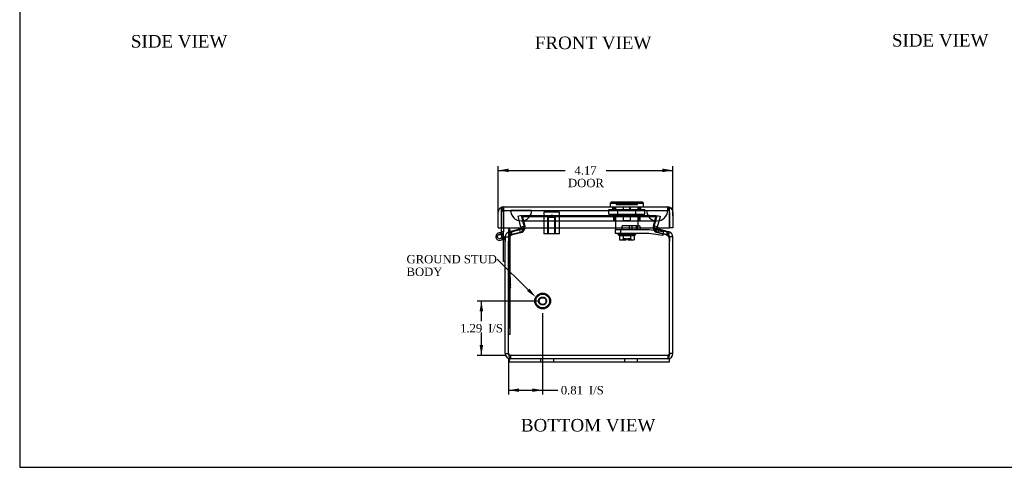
# Model space of a CAD drawing. Header units: inches. Extents: x 0.1 to 41.9, y -0.2 to 27.9.
# Tile 1 of 7: x 0.1 to 23.6, y 0.1 to 10.7. Entities that reach past the tile are written whole.
import ezdxf
from ezdxf import colors
from ezdxf.entities.mleader import LeaderData, LeaderLine
from ezdxf.enums import TextEntityAlignment as Align
from ezdxf.lldxf.tags import DXFTag
from ezdxf.math import Vec2, Vec3

# ---------------------------------------------------------------- set-up
doc = ezdxf.new("R2010")
doc.units = ezdxf.units.IN
doc.header["$MEASUREMENT"] = 0
for name, color, linetype in [('COM70220', 7, 'Continuous'), ('COM70717-3', 7, 'Continuous'), ('COM70718-1', 7, 'Continuous'), ('COM70719-1', 7, 'Continuous'), ('COM70720-1', 7, 'Continuous'), ('Default', 7, 'Continuous'), ('LOK10020', 7, 'Continuous'), ('QLB20282', 7, 'Continuous'), ('STD26092', 7, 'Continuous')]:
    doc.layers.add(name, color=color, linetype=linetype)
doc.styles.add('SEACAD_Times_New_Roman', font='times.ttf')
tags = doc.linetypes.add('HIDDEN2', pattern=[0.1875, 0.125, -0.0625]).pattern_tags.tags
tags[6:7] = [DXFTag(74, 4), DXFTag(75, 0), DXFTag(340, '0'), DXFTag(46, 0.0), DXFTag(50, 0.0), DXFTag(44, 0.0), DXFTag(45, 0.0)]
tags[4:5] = [DXFTag(74, 4), DXFTag(75, 0), DXFTag(340, '0'), DXFTag(46, 0.0), DXFTag(50, 0.0), DXFTag(44, 0.0), DXFTag(45, 0.0)]
doc.dimstyles.new('HAMMOND_(STH_-_42x28)', dxfattribs={"dimtxt": 0.2, "dimasz": 0.25, "dimexe": 0.1, "dimexo": 0.1, "dimgap": 0.05, "dimtad": 0, "dimtih": 1, "dimtoh": 1, "dimzin": 0, "dimdsep": 46, "dimtxsty": 'SEACAD_Times_New_Roman', "dimblk1": '_SE_FILLED', "dimblk2": '_SE_FILLED', "dimsah": 1, "dimcen": 0.1, "dimadec": 0, "dimazin": 0, "dimtfac": 0.8, "dimtofl": 0, "dimtmove": 0, "dimatfit": 3, "dimfxl": 1, "dimtolj": 1, "dimtzin": 0, "dimarcsym": 0})

# ---------------------------------------------------------------- blocks, each defined once
blk = doc.blocks.new('SE5')
at = {"layer": 'COM70220', "color": 7, "linetype": 'HIDDEN2'}
for p, q in [((11.782, 6.192), (12.281, 6.192)), ((11.782, 6.191), (11.782, 6.192)), ((11.782, 6.191), (12.281, 6.191)), ((12.031, 6.189), (11.782, 6.191)), ((12.28, 6.191), (12.031, 6.189)), ((12.031, 6.189), (12.281, 6.189)), ((12.28, 6.192), (12.28, 6.191)), ((12.281, 6.192), (15.023, 6.192)), ((12.281, 6.191), (15.023, 6.191)), ((12.281, 6.189), (15.023, 6.189)), ((15.023, 6.192), (15.522, 6.192)), ((15.023, 6.191), (15.522, 6.191)), ((15.023, 6.189), (15.273, 6.189)), ((15.024, 6.192), (15.024, 6.191)), ((15.024, 6.191), (15.273, 6.189)), ((15.273, 6.189), (15.522, 6.191)), ((15.522, 6.191), (15.522, 6.192)), ((12.031, 5.943), (12.281, 5.943)), ((12.281, 5.943), (15.023, 5.943)), ((15.023, 5.943), (15.273, 5.943))]:
    blk.add_line(p, q, dxfattribs=at)
for centre in [(12.031, 6.193), (15.273, 6.193)]:
    blk.add_arc(centre, 0.25, 180, 0, dxfattribs=at)
at = {"layer": 'COM70717-3', "color": 7, "linetype": 'HIDDEN2'}
for p, q in [((11.566, 6.152), (11.566, 6.193)), ((11.566, 6.193), (11.606, 6.193)), ((11.606, 6.193), (11.606, 5.774)), ((11.493, 5.655), (11.539, 5.655)), ((11.551, 5.651), (11.535, 5.614)), ((11.566, 5.642), (11.566, 5.58)), ((11.597, 5.521), (11.606, 5.525)), ((11.624, 5.531), (11.606, 5.525))]:
    blk.add_line(p, q, dxfattribs=at)
at = {"layer": 'COM70717-3', "color": 7, "linetype": 'Continuous'}
for p, q in [((11.566, 5.678), (11.566, 5.774)), ((11.566, 5.678), (11.566, 5.642)), ((11.606, 5.678), (11.566, 5.678)), ((11.606, 5.774), (11.606, 5.678)), ((11.606, 5.583), (11.606, 5.678)), ((11.493, 5.481), (11.539, 5.481)), ((11.585, 5.51), (11.554, 5.536)), ((11.56, 5.591), (11.595, 5.525)), ((11.566, 5.58), (11.566, 5.568)), ((11.606, 5.495), (11.595, 5.525)), ((11.601, 5.597), (11.606, 5.583)), ((11.606, 5.583), (11.652, 5.449)), ((11.606, 5.583), (11.606, 5.495)), ((11.612, 5.478), (11.606, 5.495)), ((11.612, 4.976), (11.612, 5.478)), ((11.652, 4.976), (11.612, 4.976))]:
    blk.add_line(p, q, dxfattribs=at)
blk.add_circle((11.516, 5.568), 0.05, dxfattribs=at)
for start, end in [(19, 255.1649), (255.1649, 284.8351), (284.8351, 320.0858), (320.0858, 332.0775)]:
    blk.add_arc((11.516, 5.568), 0.09, start, end, dxfattribs=at)
at = {"layer": 'COM70717-3', "color": 7, "linetype": 'HIDDEN2'}
blk.add_arc((11.516, 5.568), 0.09, 332.0775, 0, dxfattribs=at)
at = {"layer": 'COM70718-1', "color": 7, "linetype": 'HIDDEN2'}
for p, q in [((12.03, 6.068), (11.952, 6.047)), ((11.952, 6.047), (12.019, 5.797)), ((12.03, 6.068), (12.097, 5.818)), ((12.052, 6.068), (12.052, 6.047)), ((12.052, 6.068), (15.252, 6.068)), ((12.052, 6.068), (12.116, 5.818)), ((12.052, 6.047), (15.252, 6.047)), ((12.052, 6.047), (12.116, 5.797)), ((15.187, 5.818), (15.252, 6.068)), ((15.187, 5.797), (15.252, 6.047)), ((15.206, 5.818), (15.273, 6.068)), ((15.252, 6.068), (15.252, 6.047)), ((15.273, 6.068), (15.351, 6.047)), ((15.285, 5.797), (15.351, 6.047)), ((11.742, 5.681), (11.763, 5.603)), ((12.011, 5.669), (11.78, 5.607)), ((11.799, 5.681), (11.799, 5.603)), ((12.055, 5.669), (11.815, 5.607)), ((11.994, 5.732), (12.011, 5.669)), ((12.019, 5.797), (12.097, 5.818)), ((12.02, 5.779), (12.046, 5.774)), ((12.055, 5.747), (12.055, 5.669)), ((12.116, 5.797), (12.116, 5.818)), ((12.123, 5.779), (12.123, 5.763)), ((15.181, 5.779), (15.181, 5.763)), ((15.187, 5.797), (15.187, 5.818)), ((15.285, 5.797), (15.206, 5.818)), ((15.249, 5.747), (15.249, 5.669)), ((15.488, 5.607), (15.249, 5.669)), ((15.284, 5.779), (15.257, 5.774)), ((15.309, 5.732), (15.292, 5.669)), ((15.524, 5.607), (15.292, 5.669)), ((15.504, 5.681), (15.504, 5.603)), ((11.763, 5.603), (11.78, 5.607)), ((15.524, 5.607), (15.541, 5.603)), ((15.542, 5.607), (15.541, 5.603)), ((11.773, 2.738), (11.773, 2.657)), ((15.53, 2.738), (11.773, 2.738)), ((15.53, 2.738), (15.53, 2.657))]:
    blk.add_line(p, q, dxfattribs=at)
at = {"layer": 'COM70718-1', "color": 7, "linetype": 'Continuous'}
for p, q in [((11.759, 5.685), (11.742, 5.681)), ((11.99, 5.747), (11.759, 5.685)), ((12.055, 5.747), (11.815, 5.685)), ((11.99, 5.747), (11.994, 5.732)), ((12.046, 5.774), (12.099, 5.763)), ((15.257, 5.774), (15.204, 5.763)), ((15.488, 5.685), (15.249, 5.747)), ((15.313, 5.747), (15.309, 5.732)), ((15.545, 5.685), (15.313, 5.747)), ((15.562, 5.681), (15.542, 5.607)), ((15.562, 5.681), (15.545, 5.685)), ((11.652, 5.563), (11.652, 5.462)), ((11.652, 5.563), (11.733, 5.563)), ((11.652, 2.778), (11.652, 5.462)), ((11.733, 2.778), (11.733, 5.462)), ((15.652, 5.563), (15.571, 5.563)), ((15.571, 5.563), (15.571, 5.462)), ((15.571, 2.778), (15.571, 5.462)), ((15.571, 2.778), (15.571, 5.462)), ((15.652, 5.462), (15.652, 5.563)), ((15.652, 2.778), (15.652, 5.462)), ((11.733, 2.778), (11.733, 3.38)), ((11.652, 2.778), (11.733, 2.778)), ((15.652, 2.778), (15.571, 2.778))]:
    blk.add_line(p, q, dxfattribs=at)
for centre, radius, start, end in [((11.773, 5.563), 0.122, 105, 180), ((11.98, 5.786), 0.0405, 285, 341.2943), ((12.013, 5.928), 0.185, 283.175, 303.4757), ((11.979, 5.786), 0.122, 349.0905, 353.9095), ((12.013, 5.928), 0.185, 297.8942, 303.4757), ((15.291, 5.928), 0.185, 236.5243, 242.1058), ((15.291, 5.928), 0.185, 236.5243, 256.825), ((15.324, 5.786), 0.122, 186.0905, 190.9095), ((15.324, 5.786), 0.0405, 198.7057, 255), ((15.53, 5.563), 0.121, 0, 75), ((12.014, 5.462), 0.281, 158.7737, 180), ((15.53, 5.563), 0.0405, 0, 75), ((15.29, 5.462), 0.281, 0, 21.2263), ((11.773, 2.778), 0.122, 180, 270), ((11.773, 2.778), 0.0405, 180, 203.7207), ((15.53, 2.778), 0.121, 270, 0), ((15.53, 2.778), 0.0405, 336.2793, 0)]:
    blk.add_arc(centre, radius, start, end, dxfattribs=at)
at = {"layer": 'COM70718-1', "color": 7, "linetype": 'HIDDEN2'}
for centre, radius, start, end in [((11.98, 5.786), 0.122, 285, 349.0547), ((11.98, 5.786), 0.0405, 341.2943, 349.0547), ((11.98, 5.786), 0.0406, 349.1008, 14.9539), ((12.013, 5.928), 0.185, 283.175, 297.8942), ((11.979, 5.786), 0.122, 353.9095, 14.9643), ((12.013, 5.928), 0.185, 303.4757, 306.5073), ((12.013, 5.928), 0.185, 303.4757, 306.5073), ((1.028, 4.402), 11.179, 6.9971, 7.2787), ((1.027, 4.402), 11.179, 6.9971, 7.2787), ((10.732, 5.267), 1.482, 20.535, 20.9658), ((10.732, 5.267), 1.482, 20.2151, 20.9658), ((26.276, 4.402), 11.179, 172.7213, 173.0029), ((26.276, 4.402), 11.179, 172.7213, 173.0029), ((16.571, 5.267), 1.482, 159.0342, 159.7849), ((15.291, 5.928), 0.185, 233.4927, 236.5243), ((15.291, 5.928), 0.185, 233.4927, 236.5243), ((16.571, 5.267), 1.482, 159.0342, 159.465), ((15.324, 5.786), 0.122, 165.0358, 186.0905), ((15.291, 5.928), 0.185, 242.1058, 256.825), ((15.324, 5.786), 0.121, 190.9453, 255), ((15.324, 5.786), 0.0406, 165.0461, 190.8992), ((15.324, 5.786), 0.0405, 190.9453, 198.7057), ((11.773, 5.563), 0.0405, 105, 180), ((11.817, 5.533), 0.0719, 104.4445, 154.8732), ((15.487, 5.533), 0.0713, 24.885, 75.7974), ((11.773, 2.778), 0.0405, 203.7207, 270), ((15.53, 2.778), 0.0405, 270, 336.2793)]:
    blk.add_arc(centre, radius, start, end, dxfattribs=at)
at = {"layer": 'COM70718-1', "color": 7, "linetype": 'Continuous'}
for centre, major_axis, start_param, end_param in [((12.014, 5.634), (-0.281, 0), -0.785398, -0.700959), ((15.29, 5.634), (0.281, 0), 0.700959, 0.785398)]:
    blk.add_ellipse(centre, major_axis=major_axis, ratio=0.258819, start_param=start_param, end_param=end_param, dxfattribs=at)
at = {"layer": 'COM70718-1', "color": 7, "linetype": 'HIDDEN2'}
for centre, major_axis, start_param, end_param in [((12.014, 5.556), (-0.281, 0), -0.785398, -0.700959), ((15.29, 5.556), (0.281, 0), 0.700959, 0.785398)]:
    blk.add_ellipse(centre, major_axis=major_axis, ratio=0.258819, start_param=start_param, end_param=end_param, dxfattribs=at)
at = {"layer": 'COM70718-1', "color": 7, "linetype": 'Continuous'}
for points in [[(11.752, 5.563), (11.755, 5.578), (11.758, 5.592), (11.765, 5.618), (11.768, 5.63), (11.776, 5.651), (11.78, 5.659), (11.789, 5.673), (11.794, 5.678), (11.799, 5.681)], [(15.504, 5.681), (15.509, 5.678), (15.514, 5.673), (15.523, 5.659), (15.527, 5.651), (15.535, 5.63), (15.539, 5.618), (15.546, 5.592), (15.549, 5.578), (15.552, 5.563)], [(11.773, 2.657), (11.77, 2.657), (11.766, 2.66), (11.76, 2.672), (11.756, 2.681), (11.75, 2.704), (11.746, 2.717), (11.74, 2.746), (11.736, 2.762), (11.733, 2.778)], [(15.571, 2.778), (15.567, 2.762), (15.564, 2.746), (15.557, 2.717), (15.554, 2.704), (15.547, 2.681), (15.544, 2.672), (15.537, 2.66), (15.534, 2.657), (15.53, 2.657)]]:
    blk.add_open_spline(points, degree=3, knots=[0, 0, 0, 0, 0.25, 0.25, 0.5, 0.5, 0.75, 0.75, 1, 1, 1, 1], dxfattribs=at)
at = {"layer": 'COM70718-1', "color": 7, "linetype": 'HIDDEN2'}
for points in [[(12.055, 5.669), (12.061, 5.672), (12.066, 5.677), (12.078, 5.688), (12.083, 5.695), (12.095, 5.712), (12.1, 5.721), (12.112, 5.742), (12.117, 5.752), (12.123, 5.763)], [(12.123, 5.763), (12.117, 5.752), (12.112, 5.742), (12.1, 5.721), (12.095, 5.712), (12.083, 5.695), (12.078, 5.688), (12.066, 5.677), (12.061, 5.672), (12.055, 5.669)], [(15.181, 5.763), (15.186, 5.752), (15.192, 5.742), (15.203, 5.721), (15.209, 5.712), (15.22, 5.695), (15.226, 5.688), (15.237, 5.677), (15.243, 5.672), (15.249, 5.669)], [(15.249, 5.669), (15.243, 5.672), (15.237, 5.677), (15.226, 5.688), (15.22, 5.695), (15.209, 5.712), (15.203, 5.721), (15.192, 5.742), (15.186, 5.752), (15.181, 5.763)], [(11.773, 2.738), (11.77, 2.738), (11.766, 2.739), (11.76, 2.743), (11.756, 2.746), (11.75, 2.753), (11.746, 2.758), (11.74, 2.768), (11.736, 2.773), (11.733, 2.778)], [(15.571, 2.778), (15.567, 2.773), (15.564, 2.768), (15.557, 2.758), (15.554, 2.753), (15.547, 2.746), (15.544, 2.743), (15.537, 2.739), (15.534, 2.738), (15.53, 2.738)]]:
    blk.add_open_spline(points, degree=3, knots=[0, 0, 0, 0, 0.25, 0.25, 0.5, 0.5, 0.75, 0.75, 1, 1, 1, 1], dxfattribs=at)
at = {"layer": 'COM70719-1', "color": 7, "linetype": 'Continuous'}
for p, q in [((11.485, 5.774), (11.485, 6.152)), ((11.566, 6.22), (11.544, 6.256)), ((11.566, 6.152), (11.566, 6.256)), ((11.566, 6.22), (11.566, 6.152)), ((11.566, 6.152), (11.566, 6.152)), ((11.566, 5.774), (11.566, 6.152)), ((11.566, 6.152), (11.566, 5.774)), ((11.606, 6.274), (15.53, 6.274)), ((11.606, 6.274), (11.606, 6.274)), ((11.606, 6.274), (11.606, 6.274)), ((11.606, 6.274), (11.606, 6.274)), ((15.531, 6.274), (15.53, 6.274)), ((15.53, 6.274), (15.53, 6.274)), ((15.53, 6.274), (15.531, 6.274)), ((15.571, 6.22), (15.593, 6.256)), ((15.571, 6.152), (15.571, 6.256)), ((15.571, 6.152), (15.571, 6.22)), ((15.571, 6.152), (15.571, 6.152)), ((15.571, 6.152), (15.571, 5.774)), ((15.571, 5.774), (15.571, 6.152)), ((15.652, 6.152), (15.652, 5.774)), ((11.485, 5.774), (11.566, 5.774)), ((11.566, 5.774), (15.571, 5.774)), ((15.652, 5.774), (15.571, 5.774))]:
    blk.add_line(p, q, dxfattribs=at)
at = {"layer": 'COM70719-1', "color": 7, "linetype": 'HIDDEN2'}
for p, q in [((11.566, 6.152), (11.566, 6.152)), ((11.606, 6.193), (11.606, 6.274)), ((11.606, 6.274), (11.606, 6.193)), ((11.606, 6.193), (15.53, 6.193)), ((14.221, 6.193), (14.221, 6.274)), ((14.476, 6.193), (14.476, 6.274)), ((14.627, 6.193), (14.627, 6.274)), ((14.883, 6.193), (14.883, 6.274)), ((15.53, 6.274), (15.53, 6.193)), ((15.53, 6.193), (15.53, 6.274)), ((15.571, 6.152), (15.571, 6.152))]:
    blk.add_line(p, q, dxfattribs=at)
at = {"layer": 'COM70719-1', "color": 7, "linetype": 'Continuous'}
for centre, radius, start, end in [((11.606, 6.152), 0.122, 120.9105, 180), ((11.606, 6.152), 0.122, 90.3098, 120.8346), ((11.61, 6.209), 0.0644, 93.4601, 133.0895), ((11.606, 6.152), 0.0405, 176.4266, 180), ((11.606, 6.152), 0.121, 90, 90.0896), ((15.53, 6.152), 0.122, 89.9104, 90), ((15.53, 6.152), 0.122, 59.1654, 89.6902), ((15.527, 6.209), 0.0644, 46.9105, 86.5399), ((15.53, 6.152), 0.0405, 0, 3.5734), ((15.53, 6.152), 0.122, 0, 59.0895)]:
    blk.add_arc(centre, radius, start, end, dxfattribs=at)
at = {"layer": 'COM70719-1', "color": 7, "linetype": 'HIDDEN2'}
for centre, start, end in [((11.606, 6.152), 90.2689, 176.4266), ((11.606, 6.152), 90.2689, 180), ((11.606, 6.152), 90, 90.2689), ((15.53, 6.152), 89.7311, 90), ((15.53, 6.152), 3.5734, 89.7311), ((15.53, 6.152), 0, 89.7311)]:
    blk.add_arc(centre, 0.0405, start, end, dxfattribs=at)
for points, knots in [([(11.606, 6.274), (11.606, 6.265), (11.606, 6.257), (11.605, 6.249), (11.605, 6.246), (11.605, 6.244), (11.605, 6.242), (11.605, 6.24), (11.605, 6.238), (11.605, 6.237), (11.604, 6.236), (11.604, 6.234), (11.604, 6.233), (11.603, 6.232), (11.603, 6.232), (11.603, 6.231), (11.602, 6.231), (11.602, 6.23), (11.601, 6.23), (11.599, 6.229), (11.597, 6.228), (11.595, 6.228), (11.591, 6.227), (11.587, 6.226), (11.583, 6.225), (11.577, 6.224), (11.571, 6.222), (11.566, 6.22)], [0, 0, 0, 0, 0.254917, 0.254917, 0.254917, 0.326558, 0.326558, 0.326558, 0.377931, 0.377931, 0.377931, 0.417865, 0.417865, 0.417865, 0.442845, 0.442845, 0.442845, 0.467751, 0.467751, 0.467751, 0.5615, 0.5615, 0.5615, 0.74457, 0.74457, 0.74457, 1, 1, 1, 1]), ([(11.566, 6.22), (11.57, 6.222), (11.575, 6.223), (11.579, 6.224), (11.586, 6.226), (11.593, 6.227), (11.6, 6.229), (11.6, 6.229), (11.601, 6.23), (11.602, 6.23), (11.602, 6.231), (11.603, 6.231), (11.603, 6.232), (11.604, 6.232), (11.604, 6.233), (11.604, 6.234), (11.605, 6.236), (11.605, 6.238), (11.605, 6.24), (11.606, 6.248), (11.606, 6.258), (11.606, 6.267), (11.606, 6.269), (11.606, 6.271), (11.606, 6.274)], [0, 0, 0, 0, 0.203691, 0.203691, 0.203691, 0.499758, 0.499758, 0.499758, 0.53528, 0.53528, 0.53528, 0.560123, 0.560123, 0.560123, 0.584987, 0.584987, 0.584987, 0.647043, 0.647043, 0.647043, 0.926666, 0.926666, 0.926666, 1, 1, 1, 1]), ([(15.571, 6.22), (15.566, 6.222), (15.562, 6.223), (15.557, 6.224), (15.551, 6.226), (15.544, 6.227), (15.537, 6.229), (15.536, 6.229), (15.536, 6.23), (15.535, 6.23), (15.534, 6.231), (15.534, 6.231), (15.533, 6.232), (15.533, 6.232), (15.533, 6.233), (15.533, 6.234), (15.532, 6.236), (15.532, 6.238), (15.532, 6.24), (15.531, 6.248), (15.531, 6.258), (15.531, 6.267), (15.531, 6.269), (15.531, 6.271), (15.531, 6.274)], [0, 0, 0, 0, 0.203691, 0.203691, 0.203691, 0.499758, 0.499758, 0.499758, 0.53528, 0.53528, 0.53528, 0.560123, 0.560123, 0.560123, 0.584987, 0.584987, 0.584987, 0.647043, 0.647043, 0.647043, 0.926666, 0.926666, 0.926666, 1, 1, 1, 1]), ([(15.531, 6.274), (15.531, 6.265), (15.531, 6.257), (15.531, 6.249), (15.531, 6.246), (15.531, 6.244), (15.531, 6.242), (15.531, 6.24), (15.531, 6.238), (15.532, 6.237), (15.532, 6.236), (15.532, 6.234), (15.533, 6.233), (15.533, 6.232), (15.533, 6.232), (15.534, 6.231), (15.534, 6.231), (15.535, 6.23), (15.535, 6.23), (15.537, 6.229), (15.539, 6.228), (15.541, 6.228), (15.545, 6.227), (15.549, 6.226), (15.554, 6.225), (15.559, 6.224), (15.565, 6.222), (15.571, 6.22)], [0, 0, 0, 0, 0.254917, 0.254917, 0.254917, 0.326558, 0.326558, 0.326558, 0.377931, 0.377931, 0.377931, 0.417865, 0.417865, 0.417865, 0.442845, 0.442845, 0.442845, 0.467751, 0.467751, 0.467751, 0.5615, 0.5615, 0.5615, 0.74457, 0.74457, 0.74457, 1, 1, 1, 1])]:
    blk.add_open_spline(points, degree=3, knots=knots, dxfattribs=at)
at = {"layer": 'COM70720-1', "color": 7, "linetype": 'Continuous'}
for p, q in [((12.097, 2.657), (11.745, 2.657)), ((11.745, 2.657), (11.745, 2.576)), ((12.513, 2.657), (12.097, 2.657)), ((14.791, 2.657), (12.513, 2.657)), ((15.207, 2.657), (14.791, 2.657)), ((15.558, 2.657), (15.207, 2.657)), ((15.558, 2.657), (15.558, 2.576)), ((12.097, 2.576), (11.745, 2.576)), ((12.513, 2.576), (12.097, 2.576)), ((14.791, 2.576), (12.513, 2.576)), ((15.207, 2.576), (14.791, 2.576)), ((15.558, 2.576), (15.207, 2.576))]:
    blk.add_line(p, q, dxfattribs=at)
at = {"layer": 'COM70720-1', "color": 7, "linetype": 'HIDDEN2'}
for p, q in [((12.495, 2.657), (12.495, 2.576)), ((12.808, 2.576), (12.808, 2.657)), ((14.495, 2.657), (14.495, 2.576)), ((14.808, 2.576), (14.808, 2.657))]:
    blk.add_line(p, q, dxfattribs=at)
at = {"layer": 'LOK10020', "color": 7, "linetype": 'Continuous'}
for p, q in [((14.188, 6.396), (14.158, 6.366)), ((14.158, 6.366), (14.946, 6.366)), ((14.158, 6.366), (14.158, 6.274)), ((14.188, 6.396), (14.916, 6.396)), ((14.946, 6.366), (14.916, 6.396)), ((14.946, 6.274), (14.946, 6.366))]:
    blk.add_line(p, q, dxfattribs=at)
at = {"layer": 'LOK10020', "color": 7, "linetype": 'HIDDEN2'}
for p, q in [((14.294, 6.396), (14.294, 6.336)), ((14.305, 6.336), (14.305, 6.396)), ((14.799, 6.336), (14.799, 6.396)), ((14.81, 6.336), (14.81, 6.396)), ((14.119, 6.105), (14.119, 6.217)), ((14.119, 6.217), (14.335, 6.217)), ((14.237, 6.274), (14.237, 6.217)), ((14.247, 6.274), (14.247, 6.217)), ((14.285, 6.274), (14.285, 6.217)), ((14.294, 6.336), (14.81, 6.336)), ((14.335, 6.105), (14.335, 6.217)), ((14.335, 6.217), (14.768, 6.217)), ((14.471, 6.217), (14.471, 6.274)), ((14.633, 6.274), (14.633, 6.217)), ((14.768, 6.105), (14.768, 6.217)), ((14.768, 6.217), (14.985, 6.217)), ((14.818, 6.274), (14.818, 6.217)), ((14.856, 6.217), (14.856, 6.274)), ((14.867, 6.217), (14.867, 6.274)), ((14.985, 6.105), (14.985, 6.217)), ((14.119, 6.105), (14.335, 6.105)), ((14.237, 6.105), (14.237, 5.94)), ((14.237, 5.94), (14.247, 5.94)), ((14.247, 6.105), (14.247, 5.94)), ((14.247, 5.94), (14.471, 5.94)), ((14.284, 5.94), (14.284, 5.734)), ((14.285, 6.105), (14.285, 5.94)), ((14.335, 6.105), (14.768, 6.105)), ((14.471, 5.94), (14.471, 6.105)), ((14.633, 5.94), (14.471, 5.94)), ((14.633, 6.105), (14.633, 5.94)), ((14.633, 5.94), (14.856, 5.94)), ((14.768, 6.105), (14.985, 6.105)), ((14.818, 6.105), (14.818, 5.94)), ((14.819, 5.828), (14.819, 5.94)), ((14.856, 5.94), (14.856, 6.105)), ((14.856, 5.94), (14.867, 5.94)), ((14.867, 5.94), (14.867, 6.105)), ((14.284, 5.641), (14.284, 5.734)), ((14.284, 5.734), (14.399, 5.734)), ((14.399, 5.641), (14.284, 5.641)), ((14.334, 5.641), (14.334, 5.626)), ((14.399, 5.734), (14.41, 5.734)), ((14.399, 5.734), (14.399, 5.641)), ((15.078, 5.641), (14.399, 5.641)), ((14.41, 5.734), (14.44, 5.734)), ((14.44, 5.734), (14.44, 5.828)), ((14.798, 5.828), (14.44, 5.828)), ((14.44, 5.734), (15.084, 5.734)), ((14.608, 5.828), (14.608, 5.734)), ((14.677, 5.734), (14.677, 5.828)), ((14.769, 5.626), (14.769, 5.641)), ((14.772, 5.828), (14.772, 5.734)), ((14.795, 5.828), (14.795, 5.734)), ((14.798, 5.828), (14.842, 5.828)), ((14.872, 5.798), (14.872, 5.734)), ((15.352, 5.604), (15.078, 5.641)), ((15.084, 5.734), (15.357, 5.698)), ((15.357, 5.698), (15.416, 5.69)), ((15.416, 5.69), (15.412, 5.596)), ((14.334, 5.626), (14.769, 5.626)), ((14.334, 5.626), (14.377, 5.591)), ((14.377, 5.591), (14.376, 5.592)), ((14.376, 5.592), (14.377, 5.591)), ((14.376, 5.592), (14.376, 5.491)), ((14.376, 5.491), (14.464, 5.491)), ((14.377, 5.591), (14.463, 5.591)), ((14.532, 5.511), (14.457, 5.511)), ((14.457, 5.511), (14.457, 5.491)), ((14.464, 5.592), (14.463, 5.591)), ((14.466, 5.591), (14.464, 5.592)), ((14.464, 5.592), (14.464, 5.491)), ((14.464, 5.491), (14.532, 5.491)), ((14.466, 5.591), (14.638, 5.591)), ((14.532, 5.511), (14.572, 5.511)), ((14.532, 5.491), (14.532, 5.511)), ((14.572, 5.511), (14.572, 5.491)), ((14.647, 5.511), (14.572, 5.511)), ((14.572, 5.491), (14.64, 5.491)), ((14.64, 5.592), (14.638, 5.591)), ((14.641, 5.591), (14.64, 5.592)), ((14.64, 5.592), (14.64, 5.491)), ((14.64, 5.491), (14.728, 5.491)), ((14.641, 5.591), (14.727, 5.591)), ((14.647, 5.511), (14.647, 5.491)), ((14.727, 5.591), (14.769, 5.626)), ((14.728, 5.592), (14.727, 5.591)), ((14.727, 5.591), (14.728, 5.592)), ((14.728, 5.592), (14.728, 5.491)), ((15.412, 5.596), (15.352, 5.604))]:
    blk.add_line(p, q, dxfattribs=at)
blk.add_arc((14.842, 5.798), 0.03, 0, 90, dxfattribs=at)
at = {"layer": 'QLB20282', "color": 7, "linetype": 'Continuous'}
for p, q in [((11.733, 5.738), (11.733, 5.363)), ((11.763, 5.738), (11.733, 5.738)), ((11.763, 5.738), (11.763, 5.686)), ((11.733, 5.363), (11.733, 3.613)), ((11.763, 5.363), (11.763, 3.613)), ((11.733, 3.613), (11.733, 3.38)), ((11.733, 3.238), (11.733, 3.238))]:
    blk.add_line(p, q, dxfattribs=at)
at = {"layer": 'QLB20282', "color": 7, "linetype": 'HIDDEN2'}
for p, q in [((11.763, 5.686), (11.763, 5.363)), ((11.774, 4.605), (11.761, 4.605)), ((11.774, 4.605), (11.761, 4.605)), ((11.761, 4.596), (11.774, 4.596)), ((11.774, 4.591), (11.761, 4.591)), ((11.761, 4.581), (11.774, 4.581)), ((11.761, 4.579), (11.774, 4.579)), ((11.774, 4.569), (11.761, 4.569)), ((11.774, 4.554), (11.761, 4.554)), ((11.761, 4.534), (11.774, 4.534)), ((11.761, 4.481), (11.774, 4.481)), ((11.773, 4.604), (11.763, 4.604)), ((11.773, 4.603), (11.763, 4.603)), ((11.773, 4.601), (11.763, 4.601)), ((11.773, 4.598), (11.763, 4.598)), ((11.773, 4.591), (11.763, 4.591)), ((11.773, 4.591), (11.763, 4.591)), ((11.773, 4.587), (11.763, 4.587)), ((11.773, 4.584), (11.763, 4.584)), ((11.773, 4.583), (11.763, 4.583)), ((11.773, 4.569), (11.763, 4.569)), ((11.773, 4.567), (11.763, 4.567)), ((11.773, 4.564), (11.763, 4.564)), ((11.773, 4.564), (11.763, 4.564)), ((11.773, 4.555), (11.763, 4.555)), ((11.773, 4.555), (11.763, 4.555)), ((11.773, 4.551), (11.763, 4.551)), ((11.773, 4.55), (11.763, 4.55)), ((11.773, 4.549), (11.763, 4.549)), ((11.773, 4.549), (11.763, 4.549)), ((11.773, 4.548), (11.763, 4.548)), ((11.773, 4.547), (11.763, 4.547)), ((11.773, 4.543), (11.763, 4.543)), ((11.773, 4.542), (11.763, 4.542)), ((11.773, 4.539), (11.763, 4.539)), ((11.773, 4.538), (11.763, 4.538)), ((11.773, 4.536), (11.763, 4.536)), ((11.773, 4.535), (11.763, 4.535)), ((11.773, 4.532), (11.763, 4.532)), ((11.773, 4.531), (11.763, 4.531)), ((11.773, 4.529), (11.763, 4.529)), ((11.773, 4.529), (11.763, 4.529)), ((11.773, 4.527), (11.763, 4.527)), ((11.773, 4.509), (11.763, 4.509)), ((11.773, 4.508), (11.763, 4.508)), ((11.773, 4.487), (11.763, 4.487)), ((11.773, 4.478), (11.763, 4.478)), ((11.773, 4.474), (11.763, 4.474)), ((11.773, 4.472), (11.763, 4.472)), ((11.773, 4.471), (11.763, 4.471)), ((11.773, 4.465), (11.763, 4.465)), ((11.773, 4.605), (11.773, 4.601)), ((11.773, 4.591), (11.773, 4.601)), ((11.773, 4.598), (11.773, 4.599)), ((11.773, 4.579), (11.773, 4.591)), ((11.773, 4.569), (11.773, 4.584)), ((11.773, 4.566), (11.773, 4.569)), ((11.773, 4.543), (11.773, 4.564)), ((11.773, 4.536), (11.773, 4.543)), ((11.773, 4.469), (11.773, 4.532)), ((11.773, 4.471), (11.773, 4.474)), ((11.773, 4.439), (11.773, 4.469)), ((11.761, 4.458), (11.774, 4.458)), ((11.774, 4.443), (11.761, 4.443)), ((11.774, 4.4), (11.761, 4.4)), ((11.761, 4.37), (11.774, 4.37)), ((11.761, 4.355), (11.774, 4.355)), ((11.761, 4.34), (11.763, 4.34)), ((11.773, 4.456), (11.763, 4.456)), ((11.773, 4.451), (11.763, 4.451)), ((11.773, 4.45), (11.763, 4.45)), ((11.773, 4.444), (11.763, 4.444)), ((11.773, 4.439), (11.763, 4.439)), ((11.773, 4.431), (11.763, 4.431)), ((11.773, 4.431), (11.763, 4.431)), ((11.773, 4.43), (11.763, 4.43)), ((11.773, 4.43), (11.763, 4.43)), ((11.773, 4.421), (11.763, 4.421)), ((11.773, 4.401), (11.763, 4.401)), ((11.773, 4.4), (11.763, 4.4)), ((11.773, 4.398), (11.763, 4.398)), ((11.773, 4.393), (11.763, 4.393)), ((11.773, 4.385), (11.763, 4.385)), ((11.773, 4.378), (11.763, 4.378)), ((11.773, 4.376), (11.763, 4.376)), ((11.773, 4.375), (11.763, 4.375)), ((11.773, 4.373), (11.763, 4.373)), ((11.773, 4.371), (11.763, 4.371)), ((11.773, 4.369), (11.763, 4.369)), ((11.773, 4.368), (11.763, 4.368)), ((11.773, 4.368), (11.763, 4.368)), ((11.773, 4.366), (11.763, 4.366)), ((11.773, 4.362), (11.763, 4.362)), ((11.773, 4.361), (11.763, 4.361)), ((11.773, 4.36), (11.763, 4.36)), ((11.773, 4.36), (11.763, 4.36)), ((11.773, 4.359), (11.763, 4.359)), ((11.763, 4.355), (11.773, 4.355)), ((11.773, 4.348), (11.763, 4.348)), ((11.773, 4.345), (11.763, 4.345)), ((11.763, 4.34), (11.773, 4.34)), ((11.773, 4.421), (11.773, 4.439)), ((11.773, 4.431), (11.773, 4.437)), ((11.773, 4.431), (11.773, 4.424)), ((11.773, 4.359), (11.773, 4.421)), ((11.773, 4.366), (11.773, 4.355)), ((11.773, 4.34), (11.773, 4.359)), ((11.773, 4.34), (11.774, 4.34)), ((11.763, 3.613), (11.763, 3.238)), ((11.763, 3.238), (11.733, 3.238))]:
    blk.add_line(p, q, dxfattribs=at)
at = {"layer": 'STD26092', "color": 7, "linetype": 'HIDDEN2'}
for p, q in [((12.946, 6.153), (12.571, 6.153)), ((12.571, 6.153), (12.571, 5.631)), ((12.594, 6.193), (12.594, 6.153)), ((12.924, 6.153), (12.924, 6.193)), ((12.946, 5.631), (12.946, 6.153)), ((12.664, 6.031), (12.679, 6.031)), ((12.664, 5.631), (12.664, 6.031)), ((12.759, 6.078), (12.679, 6.031)), ((12.679, 6.031), (12.838, 6.031)), ((12.679, 6.031), (12.679, 5.631)), ((12.838, 6.031), (12.759, 6.078)), ((12.838, 5.631), (12.838, 6.031)), ((12.854, 6.031), (12.838, 6.031)), ((12.854, 5.631), (12.854, 6.031)), ((12.946, 5.631), (12.571, 5.631))]:
    blk.add_line(p, q, dxfattribs=at)
for radius in [0.188, 0.165, 0.095, 0.0795]:
    blk.add_circle((12.544, 4.033), radius, dxfattribs=at)
blk = doc.blocks.new('DMBLK4194')
at = {"layer": 'Default', "linetype": 'Continuous'}
for points in [[(11.735, 7.187), (11.485, 7.146), (11.735, 7.104)], [(15.402, 7.187), (15.402, 7.104), (15.652, 7.146)]]:
    blk.add_hatch(color=7, dxfattribs=at).paths.add_polyline_path(points)
at = {"layer": 'Default', "color": 7, "linetype": 'Continuous'}
for p, q in [((11.485, 6.063), (11.485, 7.246)), ((11.485, 7.146), (13.079, 7.146)), ((14.058, 7.146), (15.652, 7.146)), ((15.652, 6.063), (15.652, 7.246))]:
    blk.add_line(p, q, dxfattribs=at)
at = {"layer": 'Default', "color": 7, "linetype": 'Continuous', "style": 'SEACAD_Times_New_Roman'}
for s, p in [('4.17', (13.303, 7.246)), ('DOOR', (13.149, 6.946))]:
    blk.add_text(s, height=0.2, dxfattribs=at).set_placement(p, align=Align.TOP_LEFT)
blk = doc.blocks.new('_SE_FILLED')
at = {"color": 0}
blk.add_line((0, 0), (-1, 0), dxfattribs=at)
blk.add_solid([(0, 0), (-1, -0.1665), (-1, 0.1665), (0, 0)], dxfattribs=at)
blk = doc.blocks.new('DMBLK4197')
at = {"layer": 'Default', "linetype": 'Continuous'}
for points in [[(11.983, 1.866), (11.983, 1.95), (11.733, 1.908)], [(12.294, 1.866), (12.544, 1.908), (12.294, 1.95)]]:
    blk.add_hatch(color=7, dxfattribs=at).paths.add_polyline_path(points)
at = {"layer": 'Default', "color": 7, "linetype": 'Continuous'}
for p, q in [((12.544, 3.745), (12.544, 1.808)), ((11.733, 2.678), (11.733, 1.808)), ((11.733, 1.908), (12.807, 1.908)), ((12.807, 1.908), (12.907, 1.908))]:
    blk.add_line(p, q, dxfattribs=at)
at = {"layer": 'Default', "color": 7, "linetype": 'Continuous', "style": 'SEACAD_Times_New_Roman'}
for s, p in [('0.81', (12.977, 2.008)), ('I/S', (13.648, 2.008))]:
    blk.add_text(s, height=0.2, dxfattribs=at).set_placement(p, align=Align.TOP_LEFT)
blk = doc.blocks.new('DMBLK4204')
at = {"layer": 'Default', "linetype": 'Continuous'}
for points in [[(11.04, 3.783), (11.124, 3.783), (11.082, 4.033)], [(11.04, 2.988), (11.082, 2.738), (11.124, 2.988)]]:
    blk.add_hatch(color=7, dxfattribs=at).paths.add_polyline_path(points)
at = {"layer": 'Default', "color": 7, "linetype": 'Continuous'}
for p, q in [((12.444, 4.033), (10.982, 4.033)), ((11.082, 3.555), (11.082, 4.033)), ((11.082, 2.738), (11.082, 3.285)), ((11.673, 2.738), (10.982, 2.738))]:
    blk.add_line(p, q, dxfattribs=at)
at = {"layer": 'Default', "color": 7, "linetype": 'Continuous', "style": 'SEACAD_Times_New_Roman'}
for s, p in [('1.29', (10.574, 3.485)), ('I/S', (11.244, 3.485))]:
    blk.add_text(s, height=0.2, dxfattribs=at).set_placement(p, align=Align.TOP_LEFT)
blk = doc.blocks.new('BORDER')
at = {"layer": 'Default', "color": 7, "linetype": 'Continuous'}
for p, q in [((-41.86, 27.86), (-41.86, 0)), ((-41.86, 0), (0, 0))]:
    blk.add_line(p, q, dxfattribs=at)

msp = doc.modelspace()

# ---------------------------------------------------------------- block references
at = {"layer": 'Default', "color": 7}
msp.add_blockref('BORDER', (41.93, 0.07), dxfattribs=at)
at = {"layer": 'Default'}
msp.add_blockref('SE5', (0, 0), dxfattribs=at)

# ---------------------------------------------------------------- texts
at = {"layer": 'Default', "color": 7, "linetype": 'Continuous', "style": 'SEACAD_Times_New_Roman'}
for s, p in [('SIDE VIEW', (2.722, 10.372)), ('FRONT VIEW', (12.357, 10.336)), ('SIDE VIEW', (20.875, 10.397)), ('BOTTOM VIEW', (12.024, 1.223))]:
    msp.add_text(s, height=0.3, dxfattribs=at).set_placement(p, align=Align.TOP_LEFT)

# ---------------------------------------------------------------- dimensions: what is measured, and where the dimension line sits
at = {"layer": 'Default', "color": 7, "linetype": 'Continuous'}
for base, p1, p2, angle, text, picture, middle, dimtype in [((11.485, 7.146), (11.485, 5.963), (15.652, 5.963), 0, '\\A1;<>\\PDOOR', 'DMBLK4194', (13.568, 7.146), 161), ((11.082, 4.0326), (11.7732, 2.7377), (12.5437, 4.0326), 90, '\\A1;<> I/S', 'DMBLK4204', (11.082, 3.3852), 160)]:
    dim = msp.add_linear_dim(base=base, p1=p1, p2=p2, angle=angle, text=text, dimstyle='HAMMOND_(STH_-_42x28)', dxfattribs=at)
    dim.commit()
    dim.dimension.update_dxf_attribs({"geometry": picture, "text_midpoint": middle, "dimtype": dimtype})
dim = msp.add_linear_dim(base=(12.544, 1.908), p1=(11.733, 2.778), p2=(12.544, 3.845), text='\\A1;<> I/S', dimstyle='HAMMOND_(STH_-_42x28)', override={"dimtmove": 1}, dxfattribs=at)
dim.commit()
dim.dimension.update_dxf_attribs({"geometry": 'DMBLK4197', "text_midpoint": (12.907, 1.908), "dimtype": 160})

# ---------------------------------------------------------------- leaders
ml = msp.add_multileader_mtext('Standard', dxfattribs=at)
ml.set_content('{\\pxsm0.9;\\fTimes New Roman|b0||i0||c0|p34;\\W1.;GROUND STUD\\PBODY\\P}', color=7)
ml.set_leader_properties()
ml.build(insert=Vec2(0, 0))
ml.multileader.update_dxf_attribs({"dogleg_length": 0, "arrow_head_size": 0.25})
ctx = ml.context
ctx.base_point, ctx.char_height, ctx.arrow_head_size, ctx.landing_gap_size = Vec3(9.207, 5.018), 0.2, 0.25, 0.07
notes = []
notes.append((ctx, [(0, (1, 1, 0), (11.455, 5.028), (-1, 0), 0, [(0, [(12.38, 4.125)], 0, [])])]))
ctx.mtext.insert = Vec3(9.297, 5.13)
for ctx, leaders in notes:
    for number, flags, end, landing, length, lines in leaders:
        leader = LeaderData()
        leader.index, (leader.has_last_leader_line, leader.has_dogleg_vector, leader.attachment_direction) = number, flags
        leader.last_leader_point, leader.dogleg_vector, leader.dogleg_length = Vec3(end), Vec3(landing), length
        for number, points, colour, breaks in lines:
            line = LeaderLine()
            line.index, line.vertices, line.color, line.breaks = number, Vec3.list(points), colors.encode_raw_color(colour), breaks
            leader.lines.append(line)
        ctx.leaders.append(leader)

doc.saveas('drawing.dxf')
